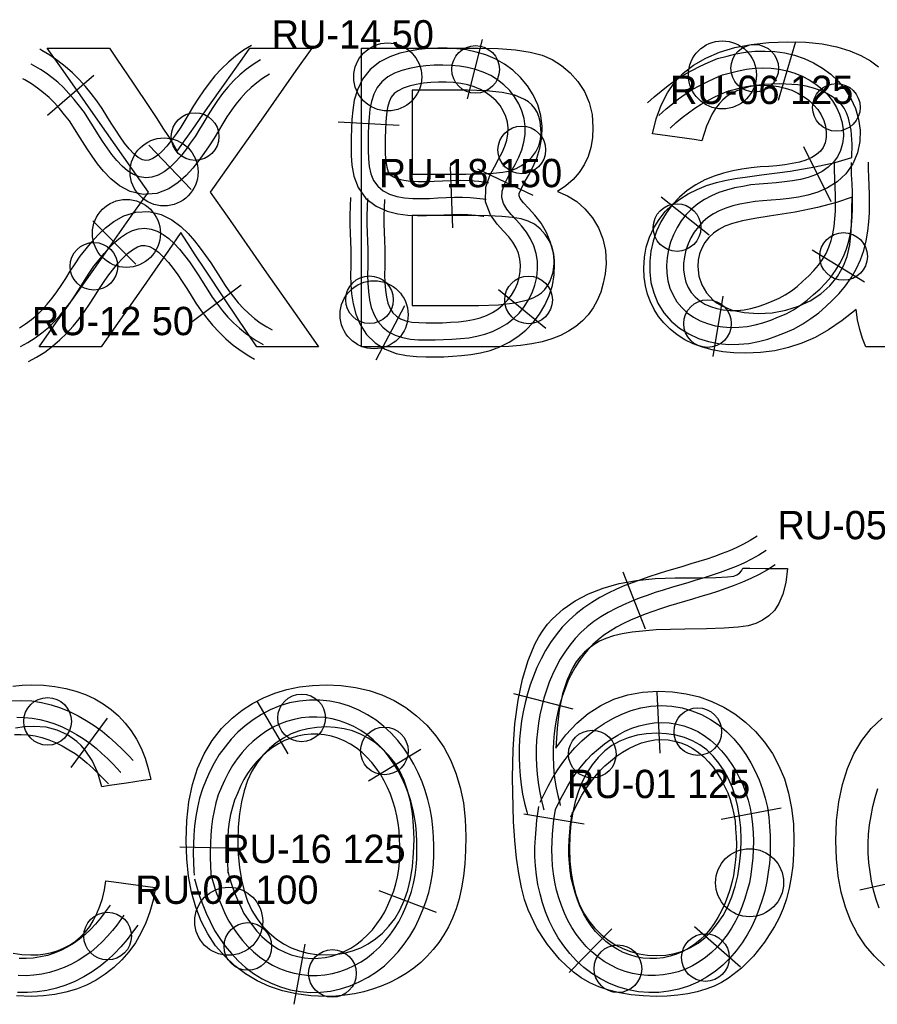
# Model space of a CAD drawing. Header units: millimetres. Extents: x 0 to 1548, y -121 to 1849.
# Tile 16 of 22: x 221 to 372, y 1496 to 1669. Entities that reach past the tile are written whole.
import ezdxf

# ---------------------------------------------------------------- set-up
doc = ezdxf.new("R2010")
doc.units = ezdxf.units.MM
for name, color, linetype in [('BEND_TIGHT', 4, 'Continuous'), ('CUT_25', 2, 'Continuous'), ('JOINT', 6, 'Continuous'), ('NEON_TEXT', 5, 'Continuous'), ('NOTES', 7, 'Continuous'), ('REF_ORIGINAL', 253, 'Continuous'), ('TUBE_6MM', 9, 'Continuous')]:
    doc.layers.add(name, color=color, linetype=linetype)

msp = doc.modelspace()

# ---------------------------------------------------------------- linework, layer by layer
at = {"layer": 'BEND_TIGHT'}
for centre in [(301.36, 1660.69), (350.61, 1660.89), (365.02, 1654), (251.87, 1648.85), (309.51, 1646.5), (336.9, 1632.79), (366.28, 1627.7), (234.01, 1625.96), (282.64, 1620.07), (310.71, 1620.03), (342.28, 1615.85), (225.83, 1545.69), (270.66, 1546.3), (340.57, 1543.88), (285.26, 1540.47), (321.95, 1539.92), (236.43, 1507.8), (261.17, 1505.98), (341.91, 1504.02), (326.47, 1502.06), (276.1, 1501.22)]:
    msp.add_circle(centre, 4.2, dxfattribs=at)
at = {"layer": 'CUT_25'}
for p, q in [((302.49, 1665.97), (299.88, 1655.49)), ((354.81, 1655.26), (357.88, 1665.62)), ((233.97, 1659.64), (225.81, 1652.56)), ((277.1, 1651.44), (287.88, 1650.83)), ((243.72, 1647.33), (251.19, 1639.53)), ((359.21, 1647.08), (364.01, 1637.41)), ((297.35, 1632.72), (296.93, 1643.52)), ((311.49, 1638.43), (301.75, 1643.09)), ((334.12, 1638.21), (342.6, 1631.53)), ((241.43, 1626.32), (233.8, 1633.96)), ((369.96, 1623.14), (360.77, 1628.83)), ((251.33, 1616.24), (259.98, 1622.7)), ((313.76, 1614.98), (305.4, 1621.81)), ((343.29, 1610.06), (345.03, 1620.72)), ((283.82, 1609.47), (288.85, 1619.03)), ((327.33, 1572.07), (331.26, 1562.01)), ((308.04, 1550.62), (318.49, 1547.9)), ((333.92, 1540.06), (333.38, 1550.84)), ((262.76, 1549.23), (268.25, 1539.93)), ((230.01, 1537.54), (236.4, 1546.25)), ((291.71, 1540.73), (282.46, 1535.16)), ((344.67, 1528.42), (355.29, 1530.41)), ((320.51, 1527.54), (309.86, 1529.31)), ((249.15, 1523.54), (259.95, 1523.33)), ((379.65, 1518.33), (369.13, 1515.89)), ((294.45, 1511.99), (284.34, 1515.78)), ((339.98, 1509.52), (348.09, 1502.39)), ((325.42, 1509.1), (317.86, 1501.38)), ((269.32, 1495.77), (271.28, 1506.4))]:
    msp.add_line(p, q, dxfattribs=at)
at = {"layer": 'JOINT'}
for centre in [(344.91, 1659.73), (285.86, 1659.36), (246.39, 1642.61), (239.74, 1631.77), (283.45, 1617.41), (349.7, 1517.23), (257.79, 1510.42)]:
    msp.add_circle(centre, 6, dxfattribs=at)
at = {"layer": 'NEON_TEXT'}
for points in [[(263.38, 1662.38), (262.1, 1661.58), (260.89, 1660.7), (259.74, 1659.74), (258.66, 1658.7), (257.65, 1657.59), (256.7, 1656.43), (255.81, 1655.22), (254.98, 1653.98), (254.18, 1652.71), (253.41, 1651.41), (252.64, 1650.13), (251.87, 1648.85), (251.02, 1647.66), (250.17, 1646.47), (249.29, 1645.35), (248.37, 1644.31), (247.4, 1643.38), (246.39, 1642.61), (245.33, 1642.03), (244.25, 1641.68), (243.15, 1641.58), (242.05, 1641.75), (240.99, 1642.16), (239.96, 1642.8), (238.98, 1643.63), (238.06, 1644.61), (237.17, 1645.69), (236.33, 1646.85), (235.51, 1648.06), (234.71, 1649.3), (233.94, 1650.57), (233.14, 1651.83), (232.34, 1653.08), (231.44, 1654.23), (230.53, 1655.36), (229.59, 1656.44), (228.63, 1657.49), (227.62, 1658.43), (226.59, 1659.27), (225.57, 1660.01), (224.61, 1660.69), (222.95, 1661.64)], [(282.3, 1637.91), (282.21, 1636.41), (282.17, 1634.91), (282.18, 1633.41), (282.22, 1631.91), (282.27, 1630.42), (282.32, 1628.92), (282.34, 1627.42), (282.32, 1625.92), (282.31, 1624.43), (282.35, 1622.96), (282.45, 1621.5), (282.64, 1620.07), (282.96, 1618.7), (283.45, 1617.41), (284.12, 1616.25), (284.97, 1615.24), (286, 1614.42), (287.18, 1613.8), (288.48, 1613.38), (289.85, 1613.13), (291.28, 1613.01), (292.74, 1612.98), (294.22, 1612.99), (295.7, 1613.02), (297.19, 1613.1), (298.67, 1613.2), (300.14, 1613.37), (301.58, 1613.62), (302.99, 1613.98), (304.35, 1614.47), (305.65, 1615.08), (306.87, 1615.84), (308, 1616.72), (309.03, 1617.72), (309.93, 1618.83), (310.71, 1620.03), (311.34, 1621.31), (311.83, 1622.65), (312.15, 1624.03), (312.3, 1625.43), (312.27, 1626.84), (312.05, 1628.22), (311.65, 1629.55), (311.07, 1630.82), (310.34, 1632), (309.48, 1633.09), (308.56, 1634.1), (307.65, 1635.07), (306.86, 1636.04), (306.28, 1637.03), (306, 1638.09), (306.06, 1639.2), (306.42, 1640.34), (306.97, 1641.5), (307.64, 1642.69), (308.34, 1643.92), (308.98, 1645.19), (309.51, 1646.5), (309.89, 1647.86), (310.09, 1649.24), (310.1, 1650.64), (309.91, 1652.02), (309.53, 1653.37), (308.98, 1654.65), (308.25, 1655.86), (307.38, 1656.97), (306.37, 1657.98), (305.25, 1658.85), (304.02, 1659.6), (302.72, 1660.21), (301.36, 1660.69), (299.95, 1661.04), (298.5, 1661.28), (297.03, 1661.41), (295.56, 1661.46), (294.07, 1661.44), (292.6, 1661.33), (291.14, 1661.15), (289.71, 1660.88), (288.33, 1660.51), (287.03, 1660.01), (285.86, 1659.36), (284.84, 1658.52), (284.02, 1657.51), (283.4, 1656.34), (282.97, 1655.05), (282.71, 1653.67), (282.55, 1652.24), (282.47, 1650.78), (282.43, 1649.3), (282.4, 1647.83), (282.4, 1646.36), (282.45, 1644.93), (282.59, 1643.55), (282.88, 1642.25), (283.37, 1641.08), (284.09, 1640.08), (285.04, 1639.28), (286.18, 1638.69), (287.46, 1638.3), (288.83, 1638.06), (290.26, 1637.94), (291.72, 1637.92), (293.2, 1637.94), (294.69, 1638.01), (296.17, 1638.08), (297.64, 1638.14), (299.07, 1638.15), (300.41, 1638.1), (301.59, 1638), (303.23, 1637.78)], [(333.67, 1652.59), (334.98, 1653.76), (336.08, 1654.64), (337.18, 1655.49), (338.36, 1656.34), (339.6, 1657.13), (340.9, 1657.84), (342.21, 1658.52), (343.56, 1659.12), (344.91, 1659.73), (346.33, 1660.1), (347.74, 1660.46), (349.17, 1660.72), (350.61, 1660.89), (352.06, 1660.95), (353.5, 1660.9), (354.92, 1660.73), (356.32, 1660.45), (357.68, 1660.04), (358.99, 1659.52), (360.24, 1658.87), (361.41, 1658.11), (362.49, 1657.23), (363.46, 1656.24), (364.31, 1655.16), (365.02, 1654), (365.58, 1652.77), (365.98, 1651.49), (366.2, 1650.18), (366.25, 1648.89), (366.1, 1647.62), (365.75, 1646.41), (365.21, 1645.29), (364.48, 1644.29), (363.57, 1643.42), (362.51, 1642.69), (361.33, 1642.11), (360.04, 1641.64), (358.69, 1641.29), (357.28, 1641.03), (355.84, 1640.84), (354.38, 1640.67), (352.9, 1640.57), (351.42, 1640.47), (349.94, 1640.31), (348.49, 1640.06), (347.06, 1639.78), (345.65, 1639.42), (344.29, 1638.97), (342.98, 1638.42), (341.73, 1637.75), (340.57, 1636.97), (339.49, 1636.08), (338.52, 1635.08), (337.65, 1633.98), (336.9, 1632.79), (336.27, 1631.53), (335.76, 1630.22), (335.38, 1628.87), (335.14, 1627.49), (335.04, 1626.11), (335.09, 1624.73), (335.29, 1623.38), (335.66, 1622.09), (336.19, 1620.86), (336.88, 1619.72), (337.72, 1618.68), (338.7, 1617.77), (339.8, 1616.99), (341, 1616.35), (342.28, 1615.85), (343.62, 1615.48), (345, 1615.26), (346.41, 1615.16), (347.83, 1615.2), (349.26, 1615.35), (350.67, 1615.62), (352.07, 1616), (353.44, 1616.47), (354.8, 1617.03), (356.15, 1617.59), (357.45, 1618.3), (358.69, 1619.11), (359.89, 1619.97), (360.98, 1620.97), (362.07, 1621.95), (363.09, 1622.98), (364.04, 1624.07), (364.89, 1625.22), (365.64, 1626.43), (366.28, 1627.7), (366.79, 1629.03), (367.19, 1630.4), (367.49, 1631.81), (367.69, 1633.24), (367.81, 1634.7), (367.89, 1636.16), (367.89, 1637.64), (367.84, 1639.11), (367.79, 1640.53), (367.69, 1642.14), (367.66, 1643.64), (367.66, 1644.28)], [(221.05, 1611.81), (222.37, 1612.52), (223.64, 1613.32), (224.85, 1614.21), (225.99, 1615.18), (227.06, 1616.23), (228.07, 1617.34), (229.01, 1618.51), (229.91, 1619.71), (230.75, 1620.95), (231.56, 1622.22), (232.37, 1623.48), (233.18, 1624.73), (234.01, 1625.96), (234.91, 1627.09), (235.81, 1628.21), (236.74, 1629.27), (237.7, 1630.23), (238.7, 1631.07), (239.74, 1631.77), (240.81, 1632.28), (241.9, 1632.59), (243, 1632.67), (244.09, 1632.53), (245.17, 1632.17), (246.22, 1631.6), (247.22, 1630.86), (248.19, 1629.97), (249.12, 1628.96), (250.01, 1627.87), (250.87, 1626.72), (251.71, 1625.54), (252.52, 1624.29), (253.31, 1623.03), (254.11, 1621.77), (254.9, 1620.49), (255.79, 1619.3), (256.7, 1618.13), (257.67, 1617.01), (258.67, 1615.97), (259.72, 1615.02), (260.77, 1614.18), (261.76, 1613.46), (262.64, 1612.9), (263.9, 1612.15)], [(352.62, 1575.81), (351.35, 1575.01), (350.04, 1574.28), (348.69, 1573.62), (347.32, 1573.02), (345.92, 1572.47), (344.51, 1571.96), (343.09, 1571.47), (341.66, 1571.02), (340.23, 1570.58), (338.79, 1570.15), (337.36, 1569.72), (335.92, 1569.29), (334.48, 1568.85), (333.06, 1568.39), (331.63, 1567.91), (330.22, 1567.4), (328.83, 1566.85), (327.45, 1566.27), (326.09, 1565.62), (324.77, 1564.92), (323.48, 1564.15), (322.24, 1563.31), (321.06, 1562.39), (319.95, 1561.38), (318.91, 1560.29), (317.96, 1559.14), (317.09, 1557.92), (316.29, 1556.65), (315.57, 1555.33), (314.92, 1553.98), (314.35, 1552.6), (313.84, 1551.19), (313.4, 1549.75), (313.02, 1548.3), (312.7, 1546.84), (312.45, 1545.36), (312.26, 1543.87), (312.12, 1542.38), (312.05, 1540.88), (312.04, 1539.38), (312.09, 1537.88), (312.2, 1536.38), (312.37, 1534.89), (312.61, 1533.41), (312.92, 1531.95), (313.3, 1530.49), (313.42, 1530.07)], [(220.41, 1546.4), (221.77, 1546.39), (223.14, 1546.27), (224.49, 1546.03), (225.83, 1545.69), (227.14, 1545.25), (228.43, 1544.71), (229.69, 1544.08), (230.91, 1543.38), (232.14, 1542.68), (233.29, 1541.83), (234.39, 1540.94), (235.43, 1540.01), (236.45, 1539.08), (237.41, 1538.12), (238.73, 1536.74), (238.76, 1536.71)], [(254.67, 1518.7), (255.23, 1516.65), (255.61, 1515.48), (256.1, 1514.21), (256.62, 1512.94), (257.2, 1511.68), (257.79, 1510.42), (258.59, 1509.26), (259.38, 1508.11), (260.24, 1507.01), (261.17, 1505.98), (262.17, 1505.02), (263.23, 1504.15), (264.35, 1503.36), (265.54, 1502.68), (266.77, 1502.09), (268.05, 1501.62), (269.36, 1501.26), (270.7, 1501.01), (272.05, 1500.88), (273.41, 1500.88), (274.76, 1500.99), (276.1, 1501.22), (277.42, 1501.56), (278.7, 1502.02), (279.94, 1502.6), (281.14, 1503.27), (282.28, 1504.05), (283.36, 1504.91), (284.38, 1505.86), (285.34, 1506.89), (286.23, 1507.99), (287.05, 1509.15), (287.82, 1510.34), (288.46, 1511.63), (289.05, 1512.95), (289.55, 1514.3), (290.06, 1515.67), (290.4, 1517.09), (290.68, 1518.53), (290.87, 1519.99), (291.01, 1521.45), (290.99, 1522.93), (290.98, 1524.41), (290.91, 1525.88), (290.8, 1527.35), (290.58, 1528.81), (290.29, 1530.25), (289.91, 1531.66), (289.46, 1533.05), (288.95, 1534.41), (288.36, 1535.73), (287.67, 1536.98), (286.93, 1538.2), (286.13, 1539.37), (285.26, 1540.47), (284.31, 1541.5), (283.3, 1542.45), (282.23, 1543.32), (281.09, 1544.09), (279.9, 1544.76), (278.65, 1545.33), (277.37, 1545.78), (276.05, 1546.12), (274.71, 1546.35), (273.36, 1546.45), (272.01, 1546.44), (270.66, 1546.3), (269.32, 1546.04), (268.02, 1545.67), (266.74, 1545.18), (265.51, 1544.58), (264.33, 1543.88), (263.2, 1543.09), (262.12, 1542.2), (261.11, 1541.23), (260.16, 1540.19), (259.28, 1539.08), (258.45, 1537.93), (257.75, 1536.68), (257.1, 1535.4), (256.53, 1534.07), (255.96, 1532.74), (255.55, 1531.34), (255.21, 1529.93), (254.95, 1528.49), (254.75, 1527.06), (254.64, 1525.63), (254.57, 1524.22), (254.54, 1522.86), (254.53, 1521.52), (254.57, 1520.4), (254.67, 1518.7)], [(315.48, 1530.15), (316.4, 1532.06), (316.96, 1533.14), (317.63, 1534.31), (318.36, 1535.5), (319.19, 1536.66), (320.05, 1537.79), (320.97, 1538.89), (321.95, 1539.92), (323.04, 1540.83), (324.13, 1541.72), (325.27, 1542.55), (326.45, 1543.28), (327.67, 1543.93), (328.93, 1544.47), (330.22, 1544.9), (331.54, 1545.22), (332.87, 1545.41), (334.2, 1545.48), (335.53, 1545.41), (336.84, 1545.22), (338.12, 1544.9), (339.37, 1544.45), (340.57, 1543.88), (341.71, 1543.18), (342.8, 1542.39), (343.82, 1541.49), (344.77, 1540.49), (345.65, 1539.42), (346.46, 1538.28), (347.2, 1537.07), (347.86, 1535.81), (348.51, 1534.54), (349.01, 1533.18), (349.44, 1531.79), (349.8, 1530.38), (350.07, 1528.94), (350.19, 1527.48), (350.31, 1526.01), (350.37, 1524.55), (350.36, 1523.08), (350.27, 1521.61), (350.12, 1520.15), (349.91, 1518.69), (349.7, 1517.23), (349.29, 1515.83), (348.87, 1514.44), (348.39, 1513.07), (347.86, 1511.72), (347.2, 1510.45), (346.5, 1509.21), (345.72, 1508.03), (344.87, 1506.91), (343.96, 1505.87), (342.97, 1504.9), (341.91, 1504.02), (340.79, 1503.24), (339.61, 1502.56), (338.38, 1501.99), (337.1, 1501.52), (335.79, 1501.18), (334.45, 1500.95), (333.1, 1500.84), (331.74, 1500.85), (330.39, 1500.98), (329.05, 1501.22), (327.74, 1501.59), (326.47, 1502.06), (325.24, 1502.65), (324.06, 1503.34), (322.93, 1504.13), (321.88, 1505.01), (320.89, 1505.98), (319.97, 1507.03), (319.12, 1508.15), (318.35, 1509.33), (317.65, 1510.56), (317.03, 1511.85), (316.5, 1513.18), (316.05, 1514.54), (315.66, 1515.93), (315.32, 1517.34), (315.09, 1518.77), (314.93, 1520.2), (314.84, 1521.64), (314.81, 1523.06), (314.86, 1524.43), (314.95, 1525.78), (315.06, 1527.07), (315.17, 1528.34), (315.48, 1530.15)], [(239.3, 1511.49), (238.03, 1509.73), (237.28, 1508.79), (236.43, 1507.8), (235.5, 1506.84), (234.53, 1505.91), (233.5, 1505.04), (232.4, 1504.24), (231.25, 1503.5), (230.05, 1502.84), (228.79, 1502.27), (227.49, 1501.78), (226.16, 1501.39), (224.8, 1501.1), (223.42, 1500.91), (222.04, 1500.82), (220.65, 1500.84)]]:
    msp.add_lwpolyline(points, dxfattribs=at)
at = {"layer": 'REF_ORIGINAL'}
for points in [[(224.37, 1611.75), (227.38, 1616.02), (233.99, 1625.4), (240.61, 1634.79), (243.62, 1639.05), (240.83, 1643.02), (234.7, 1651.76), (228.58, 1660.49), (225.79, 1664.46), (227.51, 1664.46), (231.29, 1664.46), (235.06, 1664.46), (236.78, 1664.46), (238.08, 1662.52), (240.94, 1658.24), (243.8, 1653.96), (245.11, 1652.02), (246.2, 1650.35), (247.17, 1648.84), (248.01, 1647.49), (248.73, 1646.3), (249.83, 1647.85), (250.87, 1649.32), (251.85, 1650.72), (252.77, 1652.04), (254.14, 1653.98), (257.16, 1658.25), (260.17, 1662.52), (261.54, 1664.46), (263.25, 1664.46), (267, 1664.46), (270.75, 1664.46), (272.46, 1664.46), (269.66, 1660.49), (263.5, 1651.76), (257.34, 1643.02), (254.53, 1639.05), (257.52, 1634.79), (264.08, 1625.4), (270.64, 1616.02), (273.63, 1611.75), (271.93, 1611.75), (268.19, 1611.75), (264.46, 1611.75), (262.76, 1611.75), (261.06, 1614.29), (257.31, 1619.87), (253.56, 1625.46), (251.86, 1628), (251.47, 1628.61), (250.62, 1629.95), (249.76, 1631.3), (249.37, 1631.91), (247.17, 1628.76), (242.33, 1621.83), (237.49, 1614.9), (235.29, 1611.75), (233.58, 1611.75), (229.83, 1611.75), (226.08, 1611.75), (224.37, 1611.75)], [(281.25, 1664.46), (284.46, 1664.46), (291.53, 1664.46), (298.6, 1664.46), (301.81, 1664.46), (305.35, 1664.38), (308.41, 1664.14), (310.99, 1663.75), (313.09, 1663.19), (314.86, 1662.43), (316.51, 1661.4), (318.03, 1660.11), (319.42, 1658.55), (320.58, 1656.77), (321.41, 1654.83), (321.91, 1652.72), (322.07, 1650.44), (321.98, 1648.61), (321.68, 1646.9), (321.2, 1645.32), (320.52, 1643.86), (319.63, 1642.51), (318.56, 1641.27), (317.28, 1640.15), (315.81, 1639.15), (317.58, 1638.4), (319.2, 1637.38), (320.66, 1636.08), (321.97, 1634.52), (323.04, 1632.75), (323.8, 1630.81), (324.26, 1628.72), (324.41, 1626.48), (324.22, 1624.66), (323.89, 1622.97), (323.43, 1621.4), (322.83, 1619.95), (322.09, 1618.63), (321.21, 1617.42), (320.21, 1616.33), (319.06, 1615.37), (317.78, 1614.52), (316.36, 1613.78), (314.8, 1613.16), (313.11, 1612.65), (311.28, 1612.26), (309.31, 1611.98), (307.2, 1611.81), (304.96, 1611.75), (301.25, 1611.75), (293.1, 1611.75), (284.95, 1611.75), (281.25, 1611.75), (281.25, 1619.99), (281.25, 1638.11), (281.25, 1656.22), (281.25, 1664.46)], [(368.5, 1618.35), (366.04, 1616.39), (363.62, 1614.74), (361.25, 1613.4), (358.92, 1612.38), (356.58, 1611.61), (354.16, 1611.07), (351.65, 1610.74), (349.06, 1610.63), (346.95, 1610.7), (344.96, 1610.9), (343.11, 1611.23), (341.37, 1611.69), (339.77, 1612.28), (338.29, 1613.01), (336.93, 1613.87), (335.7, 1614.86), (334.6, 1615.96), (333.66, 1617.12), (332.85, 1618.36), (332.2, 1619.67), (331.68, 1621.06), (331.32, 1622.52), (331.1, 1624.06), (331.03, 1625.66), (331.14, 1627.55), (331.47, 1629.36), (332.02, 1631.08), (332.79, 1632.72), (333.74, 1634.24), (334.83, 1635.6), (336.05, 1636.79), (337.41, 1637.83), (338.89, 1638.74), (340.45, 1639.53), (342.1, 1640.21), (343.84, 1640.76), (345.33, 1641.1), (347.15, 1641.44), (349.31, 1641.77), (351.8, 1642.1), (356.85, 1642.77), (361.2, 1643.5), (364.83, 1644.3), (367.74, 1645.16), (367.76, 1645.99), (367.78, 1646.66), (367.79, 1647.16), (367.79, 1647.48), (367.63, 1650), (367.16, 1652.12), (366.8, 1653.02), (366.37, 1653.83), (365.85, 1654.54), (365.25, 1655.15), (364.35, 1655.86), (363.33, 1656.47), (362.21, 1656.99), (360.99, 1657.41), (359.66, 1657.74), (358.23, 1657.98), (355.06, 1658.16), (352.11, 1658.02), (349.57, 1657.61), (347.44, 1656.91), (346.54, 1656.46), (345.74, 1655.95), (345.01, 1655.34), (344.33, 1654.63), (343.7, 1653.81), (343.12, 1652.88), (342.11, 1650.71), (341.29, 1648.11), (339.92, 1648.3), (336.92, 1648.72), (333.92, 1649.14), (332.55, 1649.33), (333.24, 1652), (334.13, 1654.4), (335.21, 1656.54), (336.48, 1658.4), (338, 1660.03), (339.83, 1661.45), (341.96, 1662.68), (344.4, 1663.72), (347.08, 1664.53), (349.98, 1665.11), (353.08, 1665.46), (356.38, 1665.58), (359.61, 1665.48), (362.51, 1665.18), (365.11, 1664.68), (367.39, 1663.99), (369.36, 1663.14), (371.05, 1662.19), (372.47, 1661.14)], [(290.18, 1642.22), (291.66, 1642.22), (294.92, 1642.22), (298.18, 1642.22), (299.66, 1642.22), (302.27, 1642.26), (304.44, 1642.37), (306.17, 1642.55), (307.45, 1642.81), (308.49, 1643.19), (309.47, 1643.72), (310.39, 1644.4), (311.26, 1645.23), (311.99, 1646.18), (312.51, 1647.22), (312.83, 1648.36), (312.93, 1649.58), (312.75, 1651.51), (312.52, 1652.36), (312.2, 1653.13), (311.79, 1653.81), (311.28, 1654.42), (310.69, 1654.95), (310, 1655.4), (308.27, 1656.13), (306.02, 1656.64), (303.24, 1656.94), (299.95, 1657.05), (298.42, 1657.05), (295.07, 1657.05), (291.71, 1657.05), (290.18, 1657.05), (290.18, 1654.73), (290.18, 1649.63), (290.18, 1644.54), (290.18, 1642.22)], [(367.79, 1638.16), (365.05, 1637.2), (361.7, 1636.33), (357.74, 1635.53), (353.17, 1634.8), (350.6, 1634.4), (348.45, 1633.97), (346.69, 1633.51), (345.35, 1633.03), (344.27, 1632.47), (343.33, 1631.81), (342.51, 1631.03), (341.83, 1630.15), (341.28, 1629.17), (340.89, 1628.14), (340.65, 1627.06), (340.57, 1625.92), (340.74, 1624.22), (341.25, 1622.67), (342.1, 1621.27), (343.28, 1620.01), (344, 1619.46), (344.8, 1618.98), (346.62, 1618.23), (348.76, 1617.79), (351.2, 1617.64), (353.71, 1617.78), (356.08, 1618.2), (358.31, 1618.9), (360.4, 1619.89), (362.27, 1621.11), (363.88, 1622.54), (365.23, 1624.18), (366.3, 1626.02), (366.94, 1627.71), (367.39, 1629.75), (367.65, 1632.15), (367.74, 1634.91), (367.75, 1635.41), (367.77, 1636.53), (367.79, 1637.65), (367.79, 1638.16)], [(290.18, 1619.06), (292.02, 1619.06), (296.05, 1619.06), (300.08, 1619.06), (301.91, 1619.06), (305.4, 1619.17), (308.3, 1619.5), (310.6, 1620.05), (311.53, 1620.41), (312.31, 1620.82), (312.97, 1621.31), (313.55, 1621.87), (314.04, 1622.51), (314.45, 1623.23), (314.78, 1624.03), (315.03, 1624.91), (315.27, 1626.92), (315.17, 1628.15), (314.86, 1629.35), (314.35, 1630.5), (313.64, 1631.6), (312.76, 1632.59), (311.75, 1633.37), (310.63, 1633.95), (309.38, 1634.33), (307.87, 1634.58), (305.97, 1634.76), (303.66, 1634.87), (300.97, 1634.91), (299.28, 1634.91), (295.57, 1634.91), (291.87, 1634.91), (290.18, 1634.91), (290.18, 1632.43), (290.18, 1626.98), (290.18, 1621.54), (290.18, 1619.06)], [(374.9, 1611.75), (371.69, 1611.75), (370.23, 1611.75), (369.62, 1613.22), (369.13, 1614.81), (368.76, 1616.52), (368.5, 1618.35)], [(348.5, 1572.73), (349.73, 1572.72), (352.46, 1572.68), (355.18, 1572.65), (356.42, 1572.63), (356.07, 1570.18), (355.56, 1568.13), (354.89, 1566.48), (354.07, 1565.23), (353.1, 1564.29), (352.01, 1563.53), (350.78, 1562.95), (349.43, 1562.56), (347.66, 1562.3), (345.21, 1562.12), (342.08, 1562.01), (338.27, 1561.97), (333.2, 1561.83), (329.01, 1561.43), (327.24, 1561.13), (325.69, 1560.77), (324.35, 1560.33), (323.24, 1559.83), (322.28, 1559.26), (321.39, 1558.61), (320.56, 1557.88), (319.81, 1557.07), (319.12, 1556.18), (318.5, 1555.21), (317.49, 1553.03), (316.71, 1550.52), (316.13, 1547.67), (315.74, 1544.48), (315.54, 1540.96), (317.3, 1543.32), (319.2, 1545.36), (321.24, 1547.08), (323.43, 1548.49), (325.75, 1549.59), (328.22, 1550.37), (330.83, 1550.84), (333.58, 1551), (336.12, 1550.89), (338.54, 1550.55), (340.85, 1550), (343.05, 1549.22), (345.14, 1548.22), (347.12, 1547), (348.99, 1545.56), (350.75, 1543.89), (352.34, 1542.03), (353.72, 1540.02), (354.88, 1537.85), (355.84, 1535.52), (356.58, 1533.03), (357.11, 1530.39), (357.43, 1527.59), (357.54, 1524.63), (357.48, 1522.37), (357.32, 1520.22), (357.06, 1518.18), (356.68, 1516.24), (356.2, 1514.4), (355.61, 1512.66), (354.92, 1511.04), (354.12, 1509.51), (352.32, 1506.73), (350.37, 1504.28), (348.26, 1502.17), (345.99, 1500.39), (344.77, 1499.63), (343.44, 1498.98), (342, 1498.42), (340.46, 1497.97), (338.81, 1497.62), (337.06, 1497.37), (335.19, 1497.22), (333.23, 1497.17), (330.95, 1497.24), (328.79, 1497.44), (326.77, 1497.77), (324.89, 1498.24), (323.13, 1498.84), (321.5, 1499.58), (320, 1500.45), (318.64, 1501.45), (317.37, 1502.56), (316.19, 1503.75), (315.08, 1505.01), (314.04, 1506.34), (313.08, 1507.75), (312.19, 1509.23), (310.65, 1512.42), (310, 1514.25), (309.44, 1516.38), (308.96, 1518.83), (308.57, 1521.58), (308.26, 1524.65), (308.05, 1528.02), (307.87, 1535.7), (307.98, 1540.7), (308.31, 1545.27), (308.86, 1549.42), (309.63, 1553.14), (310.62, 1556.44), (311.83, 1559.31), (312.52, 1560.59), (313.26, 1561.76), (314.06, 1562.82), (314.91, 1563.78), (316.79, 1565.47), (318.91, 1566.94), (321.26, 1568.19), (323.85, 1569.2), (326.68, 1569.99), (329.74, 1570.56), (333.04, 1570.89), (336.58, 1571.01), (340.64, 1571.03), (343.72, 1571.08), (345.81, 1571.18), (346.92, 1571.31), (347.48, 1571.51), (347.93, 1571.82), (348.26, 1572.22), (348.5, 1572.73)], [(219.71, 1551.92), (221.37, 1552.07), (223.05, 1552.12), (225.14, 1552.05), (227.14, 1551.85), (229.04, 1551.51), (230.84, 1551.03), (232.54, 1550.43), (234.15, 1549.68), (235.66, 1548.8), (237.07, 1547.78), (238.37, 1546.64), (239.55, 1545.38), (240.61, 1544.01), (241.55, 1542.53), (242.36, 1540.93), (243.05, 1539.22), (243.61, 1537.4), (244.06, 1535.46), (242.71, 1535.25), (239.74, 1534.8), (236.77, 1534.35), (235.42, 1534.14), (234.68, 1536.63), (233.71, 1538.79), (232.49, 1540.62), (231.79, 1541.42), (231.02, 1542.13), (229.37, 1543.3), (227.54, 1544.13), (225.56, 1544.64), (223.41, 1544.8), (221.76, 1544.73), (220.19, 1544.5)], [(250.27, 1524.64), (250.4, 1528.17), (250.78, 1531.47), (251.41, 1534.53), (252.3, 1537.35), (253.45, 1539.94), (254.85, 1542.29), (256.5, 1544.4), (258.41, 1546.28), (260.15, 1547.64), (261.99, 1548.83), (263.92, 1549.83), (265.95, 1550.66), (268.07, 1551.29), (270.28, 1551.75), (272.58, 1552.02), (274.98, 1552.12), (277.63, 1552), (280.16, 1551.67), (282.56, 1551.12), (284.84, 1550.34), (287, 1549.34), (289.04, 1548.12), (290.95, 1546.67), (292.74, 1545.01), (294.35, 1543.15), (295.75, 1541.12), (296.93, 1538.92), (297.9, 1536.56), (298.66, 1534.02), (299.2, 1531.31), (299.52, 1528.43), (299.63, 1525.39), (299.58, 1522.92), (299.44, 1520.58), (299.2, 1518.38), (298.87, 1516.32), (298.44, 1514.39), (297.91, 1512.6), (297.3, 1510.95), (296.58, 1509.43), (295.78, 1508.01), (294.88, 1506.68), (293.9, 1505.43), (292.84, 1504.26), (291.68, 1503.17), (290.44, 1502.16), (289.11, 1501.23), (287.69, 1500.39), (286.22, 1499.63), (284.72, 1498.98), (283.18, 1498.42), (281.61, 1497.97), (280, 1497.62), (278.36, 1497.37), (276.69, 1497.22), (274.98, 1497.17), (272.28, 1497.28), (269.71, 1497.61), (267.28, 1498.16), (264.98, 1498.94), (262.81, 1499.93), (260.77, 1501.15), (258.86, 1502.59), (257.09, 1504.25), (255.49, 1506.11), (254.1, 1508.18), (252.93, 1510.44), (251.97, 1512.89), (251.23, 1515.54), (250.69, 1518.38), (250.38, 1521.41), (250.27, 1524.64)], [(364.93, 1524.64), (365.06, 1528.17), (365.44, 1531.47), (366.08, 1534.53), (366.97, 1537.35), (368.11, 1539.94), (369.51, 1542.29), (371.16, 1544.4), (373.07, 1546.28)], [(259.41, 1524.63), (259.48, 1522.18), (259.69, 1519.89), (260.03, 1517.76), (260.51, 1515.79), (261.14, 1513.98), (261.89, 1512.33), (262.79, 1510.84), (263.83, 1509.51), (264.97, 1508.33), (266.19, 1507.31), (267.48, 1506.45), (268.83, 1505.74), (270.26, 1505.19), (271.76, 1504.8), (273.34, 1504.56), (274.98, 1504.48), (276.61, 1504.56), (278.17, 1504.8), (279.66, 1505.19), (281.08, 1505.74), (282.43, 1506.45), (283.71, 1507.32), (284.92, 1508.34), (286.07, 1509.53), (287.11, 1510.87), (288, 1512.38), (288.76, 1514.06), (289.38, 1515.9), (289.87, 1517.91), (290.21, 1520.08), (290.42, 1522.41), (290.49, 1524.91), (290.42, 1527.28), (290.21, 1529.49), (289.86, 1531.56), (289.37, 1533.48), (288.75, 1535.25), (287.98, 1536.88), (287.08, 1538.35), (286.04, 1539.67), (284.89, 1540.85), (283.68, 1541.87), (282.4, 1542.74), (281.05, 1543.44), (279.63, 1543.99), (278.15, 1544.39), (276.6, 1544.62), (274.98, 1544.7), (273.34, 1544.62), (271.76, 1544.39), (270.26, 1544), (268.83, 1543.46), (267.48, 1542.75), (266.19, 1541.9), (264.97, 1540.88), (263.83, 1539.71), (262.79, 1538.38), (261.89, 1536.89), (261.14, 1535.24), (260.51, 1533.44), (260.03, 1531.47), (259.69, 1529.35), (259.48, 1527.07), (259.41, 1524.63)], [(348.19, 1524.88), (348.13, 1526.88), (347.95, 1528.8), (347.64, 1530.62), (347.22, 1532.34), (346.67, 1533.98), (346, 1535.53), (345.21, 1536.98), (344.3, 1538.34), (343.28, 1539.57), (342.16, 1540.64), (340.94, 1541.54), (339.61, 1542.27), (338.19, 1542.85), (336.67, 1543.26), (335.05, 1543.5), (333.33, 1543.58), (331.54, 1543.5), (329.85, 1543.24), (328.27, 1542.81), (326.79, 1542.2), (325.42, 1541.42), (324.15, 1540.46), (322.99, 1539.34), (321.94, 1538.03), (321, 1536.59), (320.18, 1535.03), (319.49, 1533.36), (318.93, 1531.57), (318.49, 1529.66), (318.18, 1527.64), (317.99, 1525.5), (317.93, 1523.24), (318, 1521.02), (318.2, 1518.93), (318.55, 1516.98), (319.03, 1515.17), (319.66, 1513.48), (320.42, 1511.93), (321.32, 1510.52), (322.36, 1509.24), (323.5, 1508.1), (324.7, 1507.12), (325.97, 1506.28), (327.31, 1505.6), (328.7, 1505.07), (330.17, 1504.69), (331.69, 1504.46), (333.28, 1504.38), (334.9, 1504.47), (336.45, 1504.73), (337.91, 1505.17), (339.3, 1505.79), (340.61, 1506.58), (341.84, 1507.54), (342.99, 1508.69), (344.06, 1510), (345.03, 1511.46), (345.87, 1513.04), (346.58, 1514.72), (347.16, 1516.53), (347.61, 1518.44), (347.93, 1520.47), (348.13, 1522.62), (348.19, 1524.88)], [(373.53, 1502.59), (371.75, 1504.25), (370.15, 1506.11), (368.77, 1508.18), (367.59, 1510.44), (366.64, 1512.89), (365.89, 1515.54), (365.36, 1518.38), (365.04, 1521.41), (364.93, 1524.64)], [(219.77, 1504.78), (221.29, 1504.56), (222.88, 1504.48), (224.17, 1504.53), (225.41, 1504.68), (226.59, 1504.93), (227.72, 1505.28), (228.79, 1505.74), (229.8, 1506.29), (230.76, 1506.94), (231.67, 1507.7), (232.51, 1508.55), (233.27, 1509.52), (233.95, 1510.59), (234.55, 1511.77), (235.07, 1513.06), (235.5, 1514.46), (235.86, 1515.97), (236.13, 1517.58)], [(236.13, 1517.58), (237.5, 1517.39), (240.5, 1516.98), (243.5, 1516.56), (244.87, 1516.37), (244.44, 1514.17), (243.87, 1512.11), (243.16, 1510.16), (242.31, 1508.34), (241.33, 1506.64), (240.2, 1505.06), (238.93, 1503.6), (237.52, 1502.27), (236, 1501.07), (234.39, 1500.03), (232.7, 1499.16), (230.93, 1498.44), (229.07, 1497.89), (227.12, 1497.49), (225.09, 1497.25), (222.98, 1497.17), (220.35, 1497.28)]]:
    msp.add_lwpolyline(points, dxfattribs=at)
at = {"layer": 'TUBE_6MM'}
for points in [[(261.79, 1664.92), (260.43, 1664.07), (259.05, 1663.07), (257.74, 1661.97), (256.51, 1660.79), (255.37, 1659.55), (254.32, 1658.26), (253.36, 1656.94), (252.46, 1655.61), (251.61, 1654.27), (250.83, 1652.95), (250.07, 1651.67), (249.36, 1650.49), (248.56, 1649.37), (247.72, 1648.22), (246.9, 1647.17), (246.06, 1646.25), (245.22, 1645.49), (244.42, 1644.95), (243.73, 1644.66), (243.18, 1644.6), (242.56, 1644.77), (241.83, 1645.17), (241.05, 1645.81), (240.24, 1646.67), (239.43, 1647.68), (238.64, 1648.8), (237.85, 1649.98), (237.07, 1651.2), (236.29, 1652.46), (235.45, 1653.79), (234.52, 1655.16), (233.51, 1656.45), (232.5, 1657.67), (231.42, 1658.89), (230.23, 1660.1), (228.94, 1661.22), (227.63, 1662.22), (226.25, 1663.21), (224.82, 1664.03), (224.44, 1664.25)], [(279.31, 1638.1), (279.21, 1636.55), (279.17, 1634.95), (279.18, 1633.36), (279.22, 1631.82), (279.28, 1630.31), (279.32, 1628.85), (279.34, 1627.42), (279.32, 1625.95), (279.31, 1624.38), (279.35, 1622.77), (279.47, 1621.1), (279.73, 1619.35), (280.2, 1617.53), (280.98, 1615.69), (282.13, 1613.95), (283.65, 1612.46), (285.43, 1611.33), (287.32, 1610.6), (289.18, 1610.2), (290.94, 1610.03), (292.59, 1609.98), (294.16, 1609.99), (295.73, 1610.02), (297.31, 1610.1), (298.89, 1610.21), (300.54, 1610.4), (302.22, 1610.69), (303.93, 1611.13), (305.63, 1611.75), (307.27, 1612.56), (308.82, 1613.55), (310.25, 1614.72), (311.53, 1616.05), (312.65, 1617.52), (313.6, 1619.11), (314.35, 1620.81), (314.9, 1622.6), (315.21, 1624.46), (315.28, 1626.36), (315.08, 1628.27), (314.6, 1630.15), (313.86, 1631.93), (312.9, 1633.55), (311.81, 1634.98), (310.72, 1636.19), (309.8, 1637.18), (309.23, 1637.93), (309.02, 1638.37), (309.06, 1638.78), (309.37, 1639.56), (309.94, 1640.67), (310.67, 1641.96), (311.45, 1643.42), (312.15, 1645.04), (312.71, 1646.81), (313.04, 1648.7), (313.09, 1650.64), (312.86, 1652.58), (312.32, 1654.46), (311.53, 1656.21), (310.52, 1657.82), (309.31, 1659.28), (307.94, 1660.55), (306.44, 1661.64), (304.83, 1662.54), (303.15, 1663.24), (301.44, 1663.76), (299.73, 1664.12), (298.03, 1664.34), (296.35, 1664.44), (294.69, 1664.45), (293.02, 1664.37), (291.37, 1664.2), (289.7, 1663.93), (287.99, 1663.53), (286.23, 1662.92), (284.47, 1662.01), (282.78, 1660.7), (281.41, 1658.99), (280.5, 1657.12), (279.96, 1655.26), (279.67, 1653.5), (279.52, 1651.83), (279.45, 1650.23), (279.42, 1648.69), (279.4, 1647.13), (279.43, 1645.51), (279.55, 1643.78), (279.88, 1641.89), (280.63, 1639.88), (281.98, 1637.95), (283.82, 1636.54), (285.74, 1635.69), (287.62, 1635.22), (289.4, 1635), (291.08, 1634.93), (292.7, 1634.93), (294.27, 1634.99), (295.78, 1635.06), (297.23, 1635.12), (298.63, 1635.15), (299.99, 1635.11), (301.32, 1635.01), (302.72, 1634.82), (302.83, 1634.81)], [(331.67, 1654.82), (332.84, 1655.87), (334.08, 1656.88), (335.34, 1657.86), (336.66, 1658.81), (338.09, 1659.72), (339.53, 1660.51), (340.97, 1661.24), (342.42, 1661.9), (344.03, 1662.6), (345.73, 1663.04), (347.3, 1663.42), (348.98, 1663.72), (350.7, 1663.89), (352.43, 1663.94), (354.18, 1663.84), (355.92, 1663.59), (357.65, 1663.18), (359.34, 1662.61), (360.99, 1661.86), (362.56, 1660.94), (364.03, 1659.84), (365.38, 1658.57), (366.57, 1657.14), (367.59, 1655.55), (368.39, 1653.8), (368.94, 1651.94), (369.21, 1649.99), (369.16, 1647.99), (368.75, 1645.98), (367.93, 1644.03), (366.69, 1642.27), (365.13, 1640.86), (363.45, 1639.81), (361.72, 1639.06), (360, 1638.53), (358.32, 1638.17), (356.71, 1637.93), (355.11, 1637.74), (353.54, 1637.61), (352.07, 1637.5), (350.7, 1637.37), (349.35, 1637.17), (348.01, 1636.91), (346.72, 1636.6), (345.51, 1636.22), (344.36, 1635.75), (343.31, 1635.2), (342.34, 1634.55), (341.45, 1633.79), (340.66, 1632.94), (339.95, 1632), (339.35, 1630.99), (338.86, 1629.91), (338.47, 1628.79), (338.21, 1627.63), (338.07, 1626.48), (338.07, 1625.33), (338.2, 1624.23), (338.47, 1623.18), (338.86, 1622.22), (339.41, 1621.36), (340.09, 1620.57), (340.9, 1619.89), (341.82, 1619.31), (342.83, 1618.85), (343.92, 1618.51), (345.07, 1618.28), (346.27, 1618.18), (347.48, 1618.19), (348.72, 1618.31), (349.95, 1618.54), (351.19, 1618.87), (352.42, 1619.29), (353.71, 1619.83), (354.93, 1620.33), (356, 1620.94), (357.1, 1621.66), (358.11, 1622.4), (359.1, 1623.31), (360.13, 1624.26), (361.04, 1625.2), (361.86, 1626.17), (362.58, 1627.18), (363.19, 1628.24), (363.69, 1629.34), (364.1, 1630.5), (364.4, 1631.71), (364.62, 1632.98), (364.77, 1634.32), (364.86, 1635.68), (364.89, 1637.05), (364.86, 1638.47), (364.81, 1639.91), (364.73, 1641.41), (364.67, 1642.97), (364.66, 1644.24)], [(264.97, 1659.83), (263.78, 1659.09), (262.73, 1658.33), (261.74, 1657.5), (260.8, 1656.6), (259.92, 1655.63), (259.07, 1654.59), (258.27, 1653.49), (257.49, 1652.34), (256.74, 1651.14), (255.99, 1649.88), (255.21, 1648.58), (254.37, 1647.19), (253.43, 1645.87), (252.51, 1644.6), (251.47, 1643.29), (250.29, 1641.99), (248.9, 1640.75), (247.21, 1639.64), (245.12, 1638.82), (242.71, 1638.62), (240.42, 1639.16), (238.52, 1640.17), (236.97, 1641.41), (235.72, 1642.73), (234.65, 1644.06), (233.7, 1645.38), (232.82, 1646.69), (231.99, 1648), (231.19, 1649.29), (230.43, 1650.5), (229.68, 1651.61), (228.83, 1652.68), (227.94, 1653.77), (227.03, 1654.8), (226.11, 1655.73), (225.14, 1656.58), (224.07, 1657.4), (223.01, 1658.16), (221.84, 1658.83), (221.46, 1659.04)], [(285.3, 1637.72), (285.2, 1636.28), (285.17, 1634.88), (285.18, 1633.46), (285.22, 1632.01), (285.27, 1630.52), (285.32, 1628.99), (285.34, 1627.41), (285.32, 1625.89), (285.31, 1624.45), (285.35, 1623.06), (285.44, 1621.74), (285.61, 1620.53), (285.89, 1619.44), (286.27, 1618.52), (286.76, 1617.77), (287.38, 1617.16), (288.12, 1616.7), (289.02, 1616.35), (290.09, 1616.13), (291.32, 1616.02), (292.66, 1615.98), (294.09, 1615.99), (295.52, 1616.01), (296.94, 1616.09), (298.35, 1616.19), (299.69, 1616.34), (300.96, 1616.56), (302.15, 1616.86), (303.27, 1617.27), (304.32, 1617.79), (305.3, 1618.41), (306.19, 1619.14), (306.99, 1619.96), (307.68, 1620.88), (308.27, 1621.86), (308.73, 1622.9), (309.06, 1623.98), (309.24, 1625.07), (309.28, 1626.16), (309.17, 1627.22), (308.91, 1628.25), (308.5, 1629.23), (307.93, 1630.19), (307.2, 1631.14), (306.28, 1632.15), (305.17, 1633.37), (303.97, 1635.04), (303.1, 1637.36), (303.17, 1639.92), (303.87, 1641.96), (304.67, 1643.52), (305.41, 1644.84), (306.04, 1646.03), (306.54, 1647.15), (306.88, 1648.24), (307.07, 1649.3), (307.1, 1650.36), (306.97, 1651.39), (306.69, 1652.4), (306.25, 1653.38), (305.67, 1654.3), (304.96, 1655.15), (304.13, 1655.92), (303.21, 1656.58), (302.2, 1657.14), (301.12, 1657.6), (299.96, 1657.95), (298.74, 1658.2), (297.46, 1658.36), (296.14, 1658.44), (294.81, 1658.45), (293.48, 1658.39), (292.15, 1658.25), (290.86, 1658.04), (289.65, 1657.76), (288.58, 1657.39), (287.68, 1656.94), (286.99, 1656.42), (286.49, 1655.79), (286.1, 1654.97), (285.81, 1653.95), (285.62, 1652.75), (285.51, 1651.44), (285.45, 1650.03), (285.42, 1648.58), (285.4, 1647.14), (285.42, 1645.76), (285.5, 1644.5), (285.68, 1643.44), (285.96, 1642.63), (286.31, 1642.11), (286.85, 1641.72), (287.66, 1641.37), (288.7, 1641.13), (289.89, 1640.98), (291.21, 1640.93), (292.59, 1640.93), (294.02, 1640.98), (295.51, 1641.05), (297.05, 1641.12), (298.65, 1641.15), (300.29, 1641.11), (301.95, 1640.98), (303.52, 1640.77), (303.63, 1640.75)], [(335.67, 1650.35), (336.73, 1651.31), (337.82, 1652.19), (338.93, 1653.05), (340.04, 1653.85), (341.14, 1654.56), (342.33, 1655.2), (343.57, 1655.84), (344.85, 1656.42), (345.98, 1656.92), (347.19, 1657.22), (348.53, 1657.55), (349.81, 1657.78), (351.08, 1657.91), (352.34, 1657.94), (353.58, 1657.87), (354.81, 1657.69), (356, 1657.41), (357.14, 1657.03), (358.23, 1656.53), (359.24, 1655.94), (360.17, 1655.25), (361, 1654.46), (361.73, 1653.6), (362.32, 1652.66), (362.78, 1651.68), (363.08, 1650.67), (363.22, 1649.65), (363.2, 1648.67), (363.02, 1647.75), (362.68, 1646.94), (362.2, 1646.25), (361.53, 1645.66), (360.67, 1645.13), (359.65, 1644.69), (358.5, 1644.34), (357.24, 1644.08), (355.9, 1643.87), (354.51, 1643.71), (353.09, 1643.59), (351.57, 1643.48), (349.96, 1643.33), (348.34, 1643.08), (346.74, 1642.78), (345.11, 1642.38), (343.46, 1641.86), (341.83, 1641.19), (340.23, 1640.35), (338.71, 1639.33), (337.31, 1638.14), (336.06, 1636.8), (334.97, 1635.34), (334.04, 1633.78), (333.28, 1632.14), (332.7, 1630.42), (332.3, 1628.65), (332.08, 1626.84), (332.08, 1624.98), (332.3, 1623.12), (332.78, 1621.26), (333.54, 1619.45), (334.59, 1617.78), (335.87, 1616.31), (337.35, 1615.05), (338.97, 1614.03), (340.68, 1613.25), (342.44, 1612.69), (344.23, 1612.34), (346.02, 1612.18), (347.8, 1612.2), (349.56, 1612.37), (351.27, 1612.69), (352.93, 1613.13), (354.54, 1613.68), (356.02, 1614.29), (357.56, 1614.94), (359.11, 1615.81), (360.52, 1616.73), (361.92, 1617.77), (363.15, 1618.88), (364.32, 1619.96), (365.5, 1621.18), (366.61, 1622.5), (367.62, 1623.94), (368.52, 1625.48), (369.26, 1627.1), (369.84, 1628.77), (370.27, 1630.46), (370.56, 1632.14), (370.75, 1633.79), (370.86, 1635.42), (370.89, 1637.05), (370.86, 1638.63), (370.8, 1640.19), (370.72, 1641.68), (370.67, 1643.12), (370.66, 1644.31)], [(220.87, 1615.11), (221.95, 1615.8), (222.99, 1616.56), (223.97, 1617.4), (224.9, 1618.31), (225.79, 1619.29), (226.64, 1620.35), (227.46, 1621.46), (228.25, 1622.6), (229.03, 1623.83), (229.85, 1625.11), (230.68, 1626.39), (231.6, 1627.76), (232.62, 1629.03), (233.62, 1630.27), (234.75, 1631.52), (236.03, 1632.75), (237.52, 1633.89), (239.27, 1634.87), (241.39, 1635.54), (243.71, 1635.61), (245.86, 1635.1), (247.76, 1634.17), (249.33, 1632.99), (250.63, 1631.75), (251.76, 1630.47), (252.77, 1629.18), (253.72, 1627.89), (254.62, 1626.57), (255.45, 1625.26), (256.26, 1623.98), (257.03, 1622.75), (257.79, 1621.63), (258.62, 1620.55), (259.48, 1619.5), (260.38, 1618.52), (261.32, 1617.61), (262.32, 1616.77), (263.37, 1616), (264.52, 1615.27), (265.44, 1614.73)], [(222.47, 1609.17), (223.88, 1609.93), (225.33, 1610.84), (226.71, 1611.86), (228.02, 1612.97), (229.23, 1614.15), (230.35, 1615.39), (231.39, 1616.67), (232.35, 1617.97), (233.26, 1619.3), (234.09, 1620.61), (234.89, 1621.85), (235.69, 1623.08), (236.44, 1624.21), (237.3, 1625.27), (238.19, 1626.38), (239.06, 1627.35), (239.95, 1628.2), (240.83, 1628.89), (241.69, 1629.38), (242.41, 1629.63), (243.08, 1629.64), (243.83, 1629.45), (244.61, 1629.06), (245.43, 1628.43), (246.29, 1627.59), (247.15, 1626.63), (247.99, 1625.55), (248.82, 1624.43), (249.61, 1623.27), (250.39, 1622.04), (251.18, 1620.79), (252, 1619.48), (252.92, 1618.12), (253.92, 1616.82), (254.96, 1615.55), (256.09, 1614.32), (257.31, 1613.15), (258.61, 1612.06), (259.97, 1611.05), (261.36, 1610.17), (262.37, 1609.57)], [(351.02, 1578.34), (349.82, 1577.59), (348.65, 1576.94), (347.43, 1576.34), (346.16, 1575.79), (344.86, 1575.27), (343.52, 1574.79), (342.15, 1574.32), (340.77, 1573.88), (339.36, 1573.45), (337.93, 1573.02), (336.5, 1572.59), (335.05, 1572.16), (333.59, 1571.71), (332.12, 1571.24), (330.65, 1570.74), (329.17, 1570.21), (327.69, 1569.63), (326.22, 1569), (324.75, 1568.31), (323.29, 1567.54), (321.86, 1566.68), (320.47, 1565.73), (319.12, 1564.68), (317.85, 1563.52), (316.66, 1562.28), (315.58, 1560.96), (314.59, 1559.58), (313.7, 1558.16), (312.9, 1556.69), (312.18, 1555.2), (311.55, 1553.67), (310.99, 1552.13), (310.51, 1550.56), (310.1, 1548.98), (309.76, 1547.39), (309.48, 1545.79), (309.27, 1544.18), (309.13, 1542.57), (309.05, 1540.95), (309.04, 1539.33), (309.09, 1537.71), (309.21, 1536.09), (309.4, 1534.47), (309.66, 1532.85), (310, 1531.24), (310.4, 1529.71), (310.53, 1529.26)], [(354.22, 1573.27), (352.88, 1572.42), (351.42, 1571.62), (349.95, 1570.9), (348.47, 1570.25), (346.99, 1569.66), (345.51, 1569.12), (344.03, 1568.62), (342.56, 1568.15), (341.1, 1567.71), (339.65, 1567.27), (338.21, 1566.84), (336.79, 1566.42), (335.38, 1565.98), (333.99, 1565.54), (332.62, 1565.08), (331.28, 1564.59), (329.96, 1564.08), (328.68, 1563.53), (327.43, 1562.94), (326.24, 1562.31), (325.09, 1561.62), (324.01, 1560.89), (322.99, 1560.09), (322.04, 1559.23), (321.16, 1558.3), (320.33, 1557.3), (319.57, 1556.24), (318.87, 1555.12), (318.24, 1553.96), (317.66, 1552.75), (317.14, 1551.5), (316.68, 1550.23), (316.28, 1548.92), (315.93, 1547.6), (315.65, 1546.26), (315.41, 1544.9), (315.24, 1543.54), (315.12, 1542.16), (315.05, 1540.78), (315.04, 1539.4), (315.09, 1538.03), (315.19, 1536.66), (315.35, 1535.29), (315.56, 1533.95), (315.84, 1532.62), (316.2, 1531.25), (316.31, 1530.87)], [(219.49, 1549.33), (221.27, 1549.39), (223.04, 1549.29), (224.78, 1549.03), (226.49, 1548.62), (228.14, 1548.07), (229.73, 1547.41), (231.24, 1546.65), (232.64, 1545.85), (234.08, 1544.97), (235.46, 1543.93), (236.71, 1542.88), (237.89, 1541.82), (239.05, 1540.72), (240.15, 1539.6), (240.93, 1538.78)], [(251.78, 1517.92), (252.18, 1516.43), (252.65, 1514.87), (253.22, 1513.33), (253.83, 1511.83), (254.5, 1510.38), (255.27, 1508.81), (256.25, 1507.36), (257.19, 1506.04), (258.28, 1504.71), (259.47, 1503.45), (260.77, 1502.29), (262.17, 1501.23), (263.67, 1500.29), (265.26, 1499.49), (266.91, 1498.84), (268.64, 1498.35), (270.41, 1498.03), (272.19, 1497.88), (273.98, 1497.91), (275.76, 1498.11), (277.5, 1498.48), (279.2, 1499.02), (280.84, 1499.71), (282.41, 1500.54), (283.88, 1501.51), (285.26, 1502.59), (286.53, 1503.77), (287.7, 1505.04), (288.76, 1506.38), (289.73, 1507.77), (290.63, 1509.25), (291.37, 1510.8), (292.01, 1512.31), (292.58, 1513.84), (293.1, 1515.47), (293.47, 1517.14), (293.74, 1518.77), (293.93, 1520.45), (294, 1522.13), (293.99, 1523.74), (293.94, 1525.31), (293.84, 1526.94), (293.65, 1528.6), (293.35, 1530.25), (292.96, 1531.88), (292.48, 1533.47), (291.92, 1535.04), (291.25, 1536.6), (290.47, 1538.11), (289.62, 1539.54), (288.68, 1540.95), (287.63, 1542.3), (286.46, 1543.59), (285.18, 1544.79), (283.8, 1545.88), (282.31, 1546.84), (280.74, 1547.67), (279.1, 1548.35), (277.39, 1548.88), (275.64, 1549.23), (273.86, 1549.42), (272.07, 1549.44), (270.28, 1549.27), (268.51, 1548.93), (266.79, 1548.41), (265.14, 1547.74), (263.57, 1546.92), (262.09, 1545.98), (260.7, 1544.92), (259.42, 1543.76), (258.23, 1542.52), (257.15, 1541.22), (256.12, 1539.82), (255.23, 1538.32), (254.46, 1536.83), (253.81, 1535.36), (253.15, 1533.81), (252.65, 1532.12), (252.27, 1530.5), (251.98, 1528.88), (251.76, 1527.24), (251.63, 1525.61), (251.56, 1524.02), (251.54, 1522.44), (251.56, 1520.84), (251.64, 1519.28), (251.68, 1518.53)], [(312.78, 1531.46), (313.44, 1532.83), (314.16, 1534.25), (314.95, 1535.66), (315.81, 1537.08), (316.77, 1538.43), (317.76, 1539.73), (318.85, 1541.01), (320.08, 1542.27), (321.38, 1543.35), (322.66, 1544.36), (324.07, 1545.33), (325.57, 1546.21), (327.15, 1546.96), (328.8, 1547.59), (330.53, 1548.06), (332.3, 1548.36), (334.13, 1548.47), (335.97, 1548.38), (337.78, 1548.08), (339.54, 1547.57), (341.24, 1546.88), (342.83, 1546.01), (344.32, 1544.99), (345.68, 1543.84), (346.92, 1542.58), (348.04, 1541.24), (349.04, 1539.82), (349.91, 1538.37), (350.66, 1536.91), (351.4, 1535.37), (351.98, 1533.73), (352.45, 1532.13), (352.84, 1530.47), (353.09, 1528.77), (353.23, 1527.15), (353.33, 1525.57), (353.36, 1523.93), (353.32, 1522.27), (353.19, 1520.64), (353, 1519.06), (352.76, 1517.43), (352.39, 1515.76), (351.92, 1514.18), (351.42, 1512.65), (350.83, 1511.07), (350.1, 1509.52), (349.29, 1508.04), (348.38, 1506.61), (347.36, 1505.23), (346.23, 1503.91), (344.98, 1502.68), (343.61, 1501.55), (342.13, 1500.55), (340.57, 1499.7), (338.92, 1498.99), (337.21, 1498.45), (335.46, 1498.08), (333.69, 1497.88), (331.9, 1497.85), (330.12, 1497.99), (328.34, 1498.31), (326.62, 1498.8), (324.96, 1499.46), (323.37, 1500.26), (321.87, 1501.21), (320.47, 1502.28), (319.17, 1503.46), (317.99, 1504.74), (316.91, 1506.09), (315.95, 1507.51), (315.1, 1508.99), (314.34, 1510.52), (313.7, 1512.1), (313.17, 1513.69), (312.74, 1515.27), (312.36, 1516.9), (312.1, 1518.57), (311.93, 1520.21), (311.84, 1521.84), (311.82, 1523.5), (311.9, 1525.12), (312.02, 1526.68), (312.16, 1528.27), (312.39, 1529.86), (312.52, 1530.64)], [(219.98, 1543.35), (221.2, 1543.39), (222.42, 1543.32), (223.64, 1543.14), (224.85, 1542.85), (226.04, 1542.45), (227.22, 1541.96), (228.39, 1541.37), (229.59, 1540.67), (230.72, 1540), (231.73, 1539.24), (232.78, 1538.36), (233.82, 1537.41), (234.84, 1536.45), (235.84, 1535.43), (236.59, 1534.64)], [(257.57, 1519.49), (257.95, 1518.08), (258.34, 1516.77), (258.82, 1515.5), (259.34, 1514.22), (259.93, 1512.95), (260.46, 1511.82), (261.17, 1510.79), (261.97, 1509.67), (262.78, 1508.68), (263.65, 1507.76), (264.58, 1506.92), (265.57, 1506.17), (266.61, 1505.52), (267.71, 1504.97), (268.84, 1504.52), (270, 1504.19), (271.18, 1503.98), (272.38, 1503.88), (273.59, 1503.9), (274.8, 1504.04), (275.98, 1504.29), (277.14, 1504.65), (278.26, 1505.12), (279.35, 1505.7), (280.38, 1506.38), (281.36, 1507.15), (282.28, 1508.01), (283.14, 1508.94), (283.95, 1509.96), (284.7, 1511.03), (285.35, 1512.11), (285.9, 1513.27), (286.43, 1514.52), (286.91, 1515.8), (287.3, 1517.03), (287.58, 1518.28), (287.8, 1519.61), (287.95, 1520.92), (288, 1522.22), (287.99, 1523.62), (287.95, 1525.04), (287.86, 1526.41), (287.71, 1527.73), (287.48, 1529.02), (287.17, 1530.31), (286.78, 1531.59), (286.33, 1532.85), (285.82, 1534.04), (285.22, 1535.2), (284.55, 1536.35), (283.82, 1537.43), (283.03, 1538.45), (282.19, 1539.38), (281.28, 1540.23), (280.3, 1541), (279.27, 1541.67), (278.19, 1542.24), (277.07, 1542.71), (275.91, 1543.06), (274.72, 1543.3), (273.52, 1543.43), (272.32, 1543.44), (271.12, 1543.33), (269.95, 1543.1), (268.79, 1542.75), (267.66, 1542.29), (266.57, 1541.73), (265.53, 1541.06), (264.53, 1540.3), (263.59, 1539.45), (262.71, 1538.53), (261.87, 1537.52), (261.12, 1536.51), (260.48, 1535.42), (259.88, 1534.25), (259.32, 1532.97), (258.8, 1531.77), (258.45, 1530.58), (258.14, 1529.28), (257.9, 1527.95), (257.72, 1526.61), (257.62, 1525.25), (257.56, 1523.85), (257.54, 1522.43), (257.55, 1521.03), (257.63, 1519.6), (257.67, 1518.88)], [(318.18, 1528.84), (318.82, 1530.17), (319.46, 1531.43), (320.13, 1532.64), (320.83, 1533.78), (321.61, 1534.88), (322.43, 1535.97), (323.28, 1536.97), (324.14, 1537.85), (325.16, 1538.69), (326.23, 1539.54), (327.29, 1540.27), (328.38, 1540.91), (329.5, 1541.45), (330.65, 1541.88), (331.82, 1542.2), (333, 1542.4), (334.17, 1542.47), (335.32, 1542.41), (336.46, 1542.22), (337.58, 1541.9), (338.66, 1541.46), (339.7, 1540.9), (340.68, 1540.22), (341.61, 1539.44), (342.47, 1538.56), (343.27, 1537.6), (344, 1536.56), (344.67, 1535.44), (345.3, 1534.23), (345.85, 1533.07), (346.27, 1531.88), (346.65, 1530.6), (346.94, 1529.34), (347.13, 1528.08), (347.24, 1526.71), (347.34, 1525.3), (347.37, 1523.94), (347.33, 1522.6), (347.22, 1521.24), (347.05, 1519.85), (346.86, 1518.5), (346.58, 1517.26), (346.2, 1515.96), (345.76, 1514.64), (345.3, 1513.41), (344.76, 1512.25), (344.12, 1511.1), (343.43, 1510), (342.67, 1508.96), (341.84, 1508), (340.96, 1507.13), (340.02, 1506.36), (339.01, 1505.67), (337.94, 1505.09), (336.83, 1504.62), (335.68, 1504.25), (334.5, 1504), (333.3, 1503.87), (332.09, 1503.85), (330.88, 1503.94), (329.7, 1504.15), (328.55, 1504.49), (327.42, 1504.93), (326.33, 1505.48), (325.29, 1506.13), (324.31, 1506.88), (323.4, 1507.72), (322.54, 1508.64), (321.75, 1509.64), (321.04, 1510.7), (320.39, 1511.82), (319.82, 1512.98), (319.33, 1514.18), (318.91, 1515.44), (318.55, 1516.75), (318.25, 1518.04), (318.05, 1519.34), (317.91, 1520.68), (317.83, 1522.04), (317.82, 1523.38), (317.89, 1524.76), (318, 1526.19), (318.12, 1527.58), (318.32, 1528.96), (318.44, 1529.66)], [(372.57, 1512.72), (372.04, 1514.29), (371.59, 1515.9), (371.24, 1517.52), (370.96, 1519.12), (370.76, 1520.74), (370.62, 1522.41), (370.61, 1524.12), (370.71, 1525.8), (370.89, 1527.42), (371.13, 1529.03), (371.45, 1530.65), (371.86, 1532.26), (372.35, 1533.84)], [(236.86, 1513.24), (236.01, 1512.06), (235.17, 1510.96), (234.32, 1509.94), (233.4, 1508.98), (232.44, 1508.08), (231.44, 1507.25), (230.39, 1506.51), (229.31, 1505.85), (228.17, 1505.28), (227, 1504.8), (225.8, 1504.41), (224.57, 1504.12), (223.32, 1503.93), (222.07, 1503.83), (220.83, 1503.84)], [(241.74, 1509.74), (240.84, 1508.49), (239.86, 1507.21), (238.78, 1505.93), (237.62, 1504.72), (236.4, 1503.57), (235.09, 1502.49), (233.69, 1501.5), (232.21, 1500.6), (230.67, 1499.82), (229.06, 1499.17), (227.41, 1498.63), (225.73, 1498.23), (224.01, 1497.96), (222.27, 1497.83), (220.52, 1497.85)]]:
    msp.add_lwpolyline(points, dxfattribs=at)

# ---------------------------------------------------------------- texts
at = {"layer": 'NOTES'}
for s, p in [('RU-14 50', (265.38, 1664.38)), ('RU-06 125', (335.67, 1654.59)), ('RU-18 150', (284.3, 1639.91)), ('RU-12 50', (223.05, 1613.81)), ('RU-05 50', (354.62, 1577.81)), ('RU-01 125', (317.48, 1532.15)), ('RU-16 125', (256.67, 1520.7)), ('RU-02 100', (241.3, 1513.49))]:
    msp.add_text(s, height=5, dxfattribs=at).set_placement(p)

doc.saveas('drawing.dxf')
